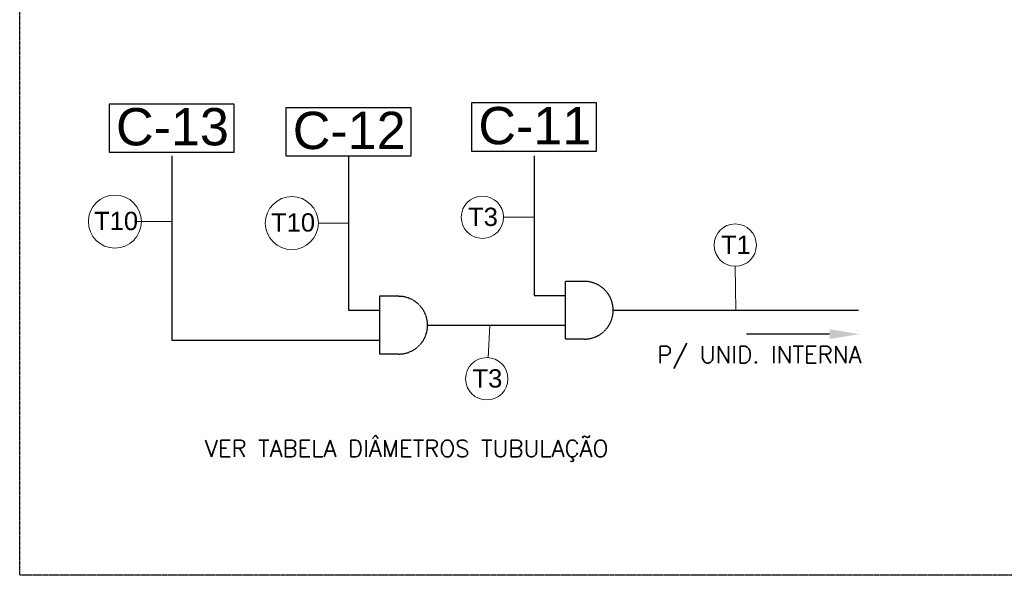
# Model space of a CAD drawing. Extents: x -90708 to 277869, y -117 to 207445.
# Tile 151 of 233: x -81857 to -79217, y 131148 to 132637. Entities that reach past the tile are written whole.
import ezdxf
from ezdxf import colors
from ezdxf.entities.mleader import LeaderData, LeaderLine
from ezdxf.math import Vec2, Vec3

# ---------------------------------------------------------------- set-up
doc = ezdxf.new("R2010")
doc.units = 0
doc.header["$MEASUREMENT"] = 0
doc.linetypes.add('DASHDOT', pattern=[1, 0.5, -0.25, 0, -0.25])
doc.linetypes.add('DASHED', pattern=[0.75, 0.5, -0.25])
for name, color, linetype in [('00-TEXTOS', 7, 'CONTINUOUS'), ('01-HLS2128_DESENHO COTADO', 7, 'CONTINUOUS'), ('01-HLS2129_DESENHO COTADO', 7, 'CONTINUOUS'), ('ARQ-GRELHAS', 30, 'CONTINUOUS'), ('ARQ-TEXTO4', 4, 'CONTINUOUS'), ('TEXTO - CAP BTU', 30, 'CONTINUOUS')]:
    doc.layers.add(name, color=color, linetype=linetype)
doc.styles.add('ARIAL', font='arial.ttf')
doc.styles.get("Standard").update_dxf_attribs({"font": 'ROMANS.shx'})

msp = doc.modelspace()

# ---------------------------------------------------------------- linework, layer by layer
at = {"layer": '01-HLS2129_DESENHO COTADO', "linetype": 'DASHED', "ltscale": 2}
for p, q in [((-81449.152, 132271.766), (-81449.152, 131777.955)), ((-80975.152, 132271.766), (-80975.152, 131857.955)), ((-80477.451, 132271.766), (-80477.451, 131897.955)), ((-80342.783, 131935.288), (-80394.328, 131935.288)), ((-80394.328, 131935.288), (-80394.328, 131780.622)), ((-80840.484, 131895.288), (-80892.029, 131895.288)), ((-80892.029, 131895.288), (-80892.029, 131740.622)), ((-80477.451, 131897.955), (-80394.328, 131897.955)), ((-80975.152, 131857.955), (-80892.029, 131857.955)), ((-80265.45, 131857.955), (-79608.068, 131857.955)), ((-80763.151, 131817.955), (-80394.328, 131817.955)), ((-81449.152, 131777.955), (-80892.029, 131777.955)), ((-80342.783, 131780.622), (-80394.328, 131780.622)), ((-80840.484, 131740.622), (-80892.029, 131740.622))]:
    msp.add_line(p, q, dxfattribs=at)
for centre in [(-80342.783, 131857.955), (-80840.484, 131817.955)]:
    msp.add_arc(centre, 77.333, 270, 90, dxfattribs=at)
at = {"layer": 'ARQ-GRELHAS', "linetype": 'DASHDOT', "ltscale": 0.05}
for p, q in [((-81856.871, 131147.665), (-81856.871, 135148.665)), ((-74343.871, 131147.665), (-81856.871, 131147.665))]:
    msp.add_line(p, q, dxfattribs=at)
at = {"layer": 'ARQ-TEXTO4', "lineweight": 13}
for p, q in [((-81548.73, 132095.497), (-81449.152, 132095.497)), ((-81056.034, 132091.559), (-80975.152, 132091.559)), ((-80559.397, 132107.308), (-80477.451, 132107.308)), ((-79938.179, 131975.774), (-79936.759, 131857.955)), ((-80601.058, 131730.873), (-80596.068, 131817.955))]:
    msp.add_line(p, q, dxfattribs=at)
for centre, radius in [((-81601.643, 132095.497), 71.115), ((-81127.149, 132091.559), 71.115), ((-80616.128, 132107.308), 56.731), ((-79938.179, 132032.505), 56.731), ((-80604.304, 131674.235), 56.731)]:
    msp.add_circle(centre, radius, dxfattribs=at)
at = {"layer": 'TEXTO - CAP BTU'}
for points in [[(-81616.855, 132281.65), (-81281.45, 132281.65), (-81281.45, 132410.503), (-81616.855, 132410.503)], [(-80645.153, 132284.596), (-80309.749, 132284.596), (-80309.749, 132413.448), (-80645.153, 132413.448)], [(-81142.855, 132271.766), (-80807.45, 132271.766), (-80807.45, 132400.619), (-81142.855, 132400.619)]]:
    msp.add_lwpolyline(points, close=True, dxfattribs=at)

# ---------------------------------------------------------------- texts
at = {"layer": '00-TEXTOS', "color": 7, "char_height": 45}
for s, insert, attachment_point in [('P/ UNID. INTERNA', (-80147.037, 131701.461), 7), ('VER TABELA DIÂMETROS TUBULAÇÃO', (-80278.323, 131452.366), 9)]:
    msp.add_mtext(s, dxfattribs=dict(at, insert=insert, attachment_point=attachment_point))
at = {"layer": 'TEXTO - CAP BTU', "style": 'ARIAL'}
for s, height, p in [('C-13', 100, (-81598.617, 132299.867)), ('C-12', 100, (-81124.617, 132289.983)), ('C-11', 100, (-80626.916, 132302.813)), ('T10', 49, (-81657.376, 132072.792)), ('T10', 49, (-81182.882, 132068.854)), ('T3', 49, (-80654.468, 132083.847)), ('T1', 49, (-79976.519, 132009.044)), ('T3', 49, (-80642.644, 131650.774))]:
    msp.add_text(s, height=height, dxfattribs=at).set_placement(p)

# ---------------------------------------------------------------- leaders
at = {"layer": '01-HLS2128_DESENHO COTADO'}
ml = msp.add_multileader_mtext('Standard', dxfattribs=at)
ml.set_content('', color=256)
ml.set_leader_properties()
ml.build(insert=Vec2(0, 0))
ml.multileader.update_dxf_attribs({"text_right_attachment_type": 6, "dogleg_length": 0.36, "arrow_head_size": 80})
ctx = ml.context
ctx.base_point, ctx.char_height, ctx.arrow_head_size, ctx.landing_gap_size, ctx.plane_origin = Vec3(-79947.978, 131833.917), 80, 80, 40, Vec3(-79605.279, 131793.917)
ctx.right_attachment, ctx.text_align_type = 6, 2
notes = []
notes.append((ctx, [(0, (1, 1, 0), (-79860.778, 131793.917), (-1, 0), 7.2, [(0, [(-79605.279, 131793.917)], 0, [])])]))
ctx.mtext.insert, ctx.mtext.alignment, ctx.mtext.flow_direction = Vec3(-79907.978, 131873.917), 3, 5
for ctx, leaders in notes:
    for number, flags, end, landing, length, lines in leaders:
        leader = LeaderData()
        leader.index, (leader.has_last_leader_line, leader.has_dogleg_vector, leader.attachment_direction) = number, flags
        leader.last_leader_point, leader.dogleg_vector, leader.dogleg_length = Vec3(end), Vec3(landing), length
        for number, points, colour, breaks in lines:
            line = LeaderLine()
            line.index, line.vertices, line.color, line.breaks = number, Vec3.list(points), colors.encode_raw_color(colour), breaks
            leader.lines.append(line)
        ctx.leaders.append(leader)

doc.saveas('drawing.dxf')
